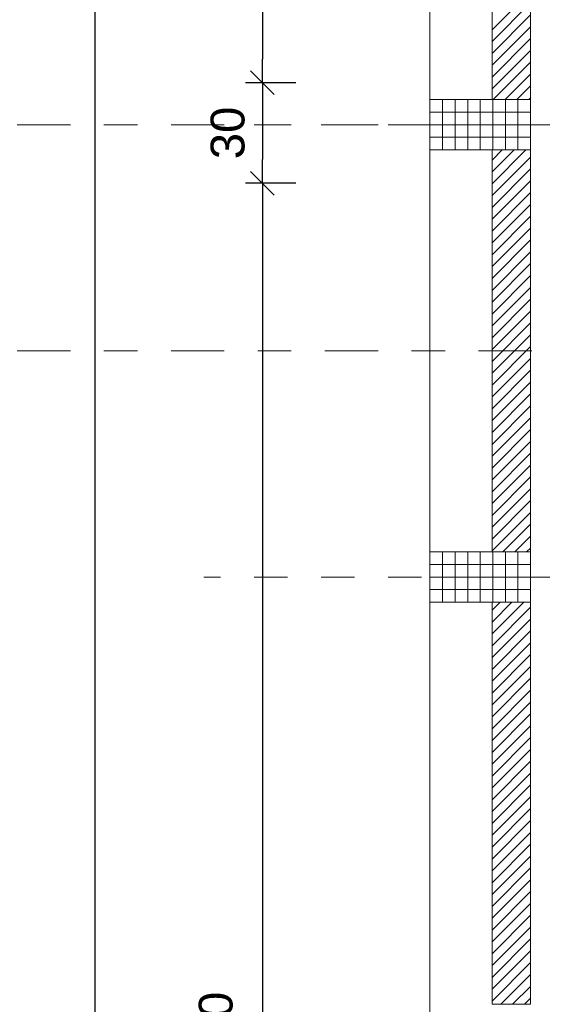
# Model space of a CAD drawing. Header units: metres. Extents: x -45.2 to 14.3, y -31.8 to 10.2.
# Tile 9 of 148: x -41 to -39.5, y -18.8 to -15.9. Entities that reach past the tile are written whole.
import ezdxf

# ---------------------------------------------------------------- set-up
doc = ezdxf.new("R2010")
doc.units = ezdxf.units.M
doc.header["$LTSCALE"] = 0.05
doc.linetypes.add('Achsen 01', pattern=[5.291531, 3.175, -1.058062, 0.352704, -0.705764])
doc.linetypes.add('Raster 01', pattern=[2, 1, -1])
doc.layers.get('0').update_dxf_attribs({"lineweight": 25})
for name, color, linetype, lineweight, true_color in [('014_Fassadenarbeiten-000 Aufsicht Betonfertigteile', 7, 'Continuous', 9, 0xc0c0c0), ('AV1-Achsen', 1, 'Achsen 01', 18, 0xff0000), ('AV1-Raster', 7, 'Raster 01', 9, 0xa6a6a6)]:
    doc.layers.add(name, color=color, linetype=linetype, lineweight=lineweight, true_color=true_color)
for name, color, linetype, lineweight in [('014_Fassadenarbeiten-330 Betonfertigteile vertikal', 7, 'Continuous', 9), ('014_Fassadenarbeiten-330 Filtermauerwerk 11.5cm', 7, 'Continuous', 9), ('AV1-Schnitt Achsen', 7, 'Achsen 01', 18), ('Bemaßung-Bemaßung', 7, 'Continuous', 9)]:
    doc.layers.add(name, color=color, linetype=linetype, lineweight=lineweight)
doc.styles.add('Arial', font='arial.ttf')

msp = doc.modelspace()

# ---------------------------------------------------------------- linework, layer by layer
at = {"color": 0, "linetype": 'ByBlock', "lineweight": -2}
for p, q in [((-40.325, -16.075), (-40.325, -16.0043)), ((-40.325, -16.075), (-40.325, -16.1457)), ((-40.325, -16.375), (-40.325, -16.3043)), ((-40.325, -16.375), (-40.325, -16.4457))]:
    msp.add_line(p, q, dxfattribs=at)
at = {"color": 0, "linetype": 'Continuous', "lineweight": 15}
for p, q in [((-40.3604, -16.0396), (-40.2896, -16.1104)), ((-40.2896, -16.1104), (-40.3604, -16.0396)), ((-40.3604, -16.3396), (-40.2896, -16.4104)), ((-40.2896, -16.4104), (-40.3604, -16.3396))]:
    msp.add_line(p, q, dxfattribs=at)
at = {"layer": '014_Fassadenarbeiten-000 Aufsicht Betonfertigteile'}
msp.add_lwpolyline([(-39.455, 0.305), (-39.455, -21.905), (-39.825, -22.275), (-39.825, 0.675)], close=True, dxfattribs=at)
at = {"layer": '014_Fassadenarbeiten-330 Betonfertigteile vertikal', "color": 8, "linetype": 'Continuous', "lineweight": 9, "true_color": 0x808080}
for p, q in [((-39.7875, -16.125), (-39.7875, -16.275)), ((-39.75, -16.125), (-39.75, -16.275)), ((-39.7125, -16.125), (-39.7125, -16.275)), ((-39.675, -16.125), (-39.675, -16.275)), ((-39.6375, -16.125), (-39.6375, -16.275)), ((-39.6, -16.125), (-39.6, -16.275)), ((-39.5625, -16.125), (-39.5625, -16.275)), ((-39.7875, -17.475), (-39.7875, -17.625)), ((-39.75, -17.475), (-39.75, -17.625)), ((-39.7125, -17.475), (-39.7125, -17.625)), ((-39.675, -17.475), (-39.675, -17.625)), ((-39.6375, -17.475), (-39.6375, -17.625)), ((-39.6, -17.475), (-39.6, -17.625)), ((-39.5625, -17.475), (-39.5625, -17.625))]:
    msp.add_line(p, q, dxfattribs=at)
at = {"layer": '014_Fassadenarbeiten-330 Betonfertigteile vertikal', "color": 8, "linetype": 'Continuous', "lineweight": 13, "true_color": 0x808080}
for p, q in [((-39.825, -16.1625), (-39.525, -16.1625)), ((-39.825, -16.2), (-39.525, -16.2)), ((-39.825, -16.2375), (-39.525, -16.2375)), ((-39.825, -17.5125), (-39.525, -17.5125)), ((-39.825, -17.55), (-39.525, -17.55)), ((-39.825, -17.5875), (-39.525, -17.5875))]:
    msp.add_line(p, q, dxfattribs=at)
at = {"layer": '014_Fassadenarbeiten-330 Betonfertigteile vertikal'}
for points in [[(-39.525, -16.275), (-39.525, -16.125), (-39.825, -16.125), (-39.825, -16.275)], [(-39.525, -17.625), (-39.525, -17.475), (-39.825, -17.475), (-39.825, -17.625)]]:
    msp.add_lwpolyline(points, close=True, dxfattribs=at)
at = {"layer": '014_Fassadenarbeiten-330 Filtermauerwerk 11.5cm', "color": 8, "linetype": 'Continuous', "lineweight": 9, "true_color": 0x808080}
for p, q in [((-39.64, -15.9166), (-39.525, -15.8016)), ((-39.64, -15.9519), (-39.525, -15.8369)), ((-39.64, -15.9873), (-39.525, -15.8723)), ((-39.64, -16.0226), (-39.525, -15.9076)), ((-39.64, -16.058), (-39.525, -15.943)), ((-39.64, -16.0933), (-39.525, -15.9783)), ((-39.6363, -16.125), (-39.525, -16.0137)), ((-39.6009, -16.125), (-39.525, -16.0491)), ((-39.5656, -16.125), (-39.525, -16.0844)), ((-39.5302, -16.125), (-39.525, -16.1198)), ((-39.64, -16.3055), (-39.6095, -16.275)), ((-39.64, -16.3408), (-39.5742, -16.275)), ((-39.64, -16.3762), (-39.5388, -16.275)), ((-39.64, -16.4115), (-39.525, -16.2965)), ((-39.64, -16.4469), (-39.525, -16.3319)), ((-39.64, -16.4823), (-39.525, -16.3673)), ((-39.64, -16.5176), (-39.525, -16.4026)), ((-39.64, -16.553), (-39.525, -16.438)), ((-39.64, -16.5883), (-39.525, -16.4733)), ((-39.64, -16.6237), (-39.525, -16.5087)), ((-39.64, -16.659), (-39.525, -16.544)), ((-39.64, -16.6944), (-39.525, -16.5794)), ((-39.64, -16.7297), (-39.525, -16.6147)), ((-39.64, -16.7651), (-39.525, -16.6501)), ((-39.64, -16.8005), (-39.525, -16.6855)), ((-39.64, -16.8358), (-39.525, -16.7208)), ((-39.64, -16.8712), (-39.525, -16.7562)), ((-39.64, -16.9065), (-39.525, -16.7915)), ((-39.64, -16.9419), (-39.525, -16.8269)), ((-39.64, -16.9772), (-39.525, -16.8622)), ((-39.64, -17.0126), (-39.525, -16.8976)), ((-39.64, -17.0479), (-39.525, -16.9329)), ((-39.64, -17.0833), (-39.525, -16.9683)), ((-39.64, -17.1186), (-39.525, -17.0036)), ((-39.64, -17.154), (-39.525, -17.039)), ((-39.64, -17.1894), (-39.525, -17.0744)), ((-39.64, -17.2247), (-39.525, -17.1097)), ((-39.64, -17.2601), (-39.525, -17.1451)), ((-39.64, -17.2954), (-39.525, -17.1804)), ((-39.64, -17.3308), (-39.525, -17.2158)), ((-39.64, -17.3661), (-39.525, -17.2511)), ((-39.64, -17.4015), (-39.525, -17.2865)), ((-39.64, -17.4368), (-39.525, -17.3218)), ((-39.64, -17.4722), (-39.525, -17.3572)), ((-39.6074, -17.475), (-39.525, -17.3926)), ((-39.5721, -17.475), (-39.525, -17.4279)), ((-39.5367, -17.475), (-39.525, -17.4633)), ((-39.64, -17.649), (-39.616, -17.625)), ((-39.64, -17.6843), (-39.5807, -17.625)), ((-39.64, -17.7197), (-39.5453, -17.625)), ((-39.64, -17.755), (-39.525, -17.64)), ((-39.64, -17.7904), (-39.525, -17.6754)), ((-39.64, -17.8258), (-39.525, -17.7108)), ((-39.64, -17.8611), (-39.525, -17.7461)), ((-39.64, -17.8965), (-39.525, -17.7815)), ((-39.64, -17.9318), (-39.525, -17.8168)), ((-39.64, -17.9672), (-39.525, -17.8522)), ((-39.64, -18.0025), (-39.525, -17.8875)), ((-39.64, -18.0379), (-39.525, -17.9229)), ((-39.64, -18.0732), (-39.525, -17.9582)), ((-39.64, -18.1086), (-39.525, -17.9936)), ((-39.64, -18.144), (-39.525, -18.029)), ((-39.64, -18.1793), (-39.525, -18.0643)), ((-39.64, -18.2147), (-39.525, -18.0997)), ((-39.64, -18.25), (-39.525, -18.135)), ((-39.64, -18.2854), (-39.525, -18.1704)), ((-39.64, -18.3207), (-39.525, -18.2057)), ((-39.64, -18.3561), (-39.525, -18.2411)), ((-39.64, -18.3914), (-39.525, -18.2764)), ((-39.64, -18.4268), (-39.525, -18.3118)), ((-39.64, -18.4622), (-39.525, -18.3472)), ((-39.64, -18.4975), (-39.525, -18.3825)), ((-39.64, -18.5329), (-39.525, -18.4179)), ((-39.64, -18.5682), (-39.525, -18.4532)), ((-39.64, -18.6036), (-39.525, -18.4886)), ((-39.64, -18.6389), (-39.525, -18.5239)), ((-39.64, -18.6743), (-39.525, -18.5593)), ((-39.64, -18.7096), (-39.525, -18.5946)), ((-39.64, -18.745), (-39.525, -18.63)), ((-39.64, -18.7803), (-39.525, -18.6653)), ((-39.64, -18.8157), (-39.525, -18.7007)), ((-39.6139, -18.825), (-39.525, -18.7361)), ((-39.5786, -18.825), (-39.525, -18.7714)), ((-39.5432, -18.825), (-39.525, -18.8068))]:
    msp.add_line(p, q, dxfattribs=at)
at = {"layer": '014_Fassadenarbeiten-330 Filtermauerwerk 11.5cm'}
for points in [[(-39.64, -14.925), (-39.525, -14.925), (-39.525, -16.125), (-39.64, -16.125)], [(-39.64, -16.275), (-39.525, -16.275), (-39.525, -17.475), (-39.64, -17.475)], [(-39.64, -17.625), (-39.525, -17.625), (-39.525, -18.825), (-39.64, -18.825)]]:
    msp.add_lwpolyline(points, close=True, dxfattribs=at)
at = {"layer": 'AV1-Achsen'}
msp.add_line((-43.35, -16.2), (4.2, -16.2), dxfattribs=at)
at = {"layer": 'AV1-Raster'}
for p, q in [((1.35, -16.2), (-40.5, -16.2)), ((1.35, -17.55), (-40.5, -17.55))]:
    msp.add_line(p, q, dxfattribs=at)
at = {"layer": 'AV1-Schnitt Achsen'}
msp.add_line((-43.35, -16.875), (4.2, -16.875), dxfattribs=at)
at = {"layer": 'Bemaßung-Bemaßung', "color": 0, "lineweight": -2}
msp.add_line((-40.825, 0.0543), (-40.825, -21.6543), dxfattribs=at)
at = {"layer": 'Bemaßung-Bemaßung', "color": 0, "linetype": 'Continuous', "lineweight": -2}
for p, q in [((-40.325, -5.5957), (-40.325, -16.0043)), ((-40.225, -16.075), (-40.375, -16.075)), ((-40.225, -16.075), (-40.375, -16.075)), ((-40.325, -16.1457), (-40.325, -16.3043)), ((-40.225, -16.375), (-40.375, -16.375)), ((-40.225, -16.375), (-40.375, -16.375)), ((-40.325, -16.4457), (-40.325, -21.4043))]:
    msp.add_line(p, q, dxfattribs=at)
at = {"layer": 'Defpoints', "color": 0, "lineweight": 0}
for p, q in [((-40.325, -16.075), (-40.325, -16.075)), ((-39.825, -16.125), (-39.825, -16.125)), ((-39.825, -16.125), (-39.825, -16.125)), ((-39.825, -16.275), (-39.825, -16.275)), ((-39.825, -16.275), (-39.825, -16.275)), ((-40.325, -16.375), (-40.325, -16.375)), ((-39.825, -17.475), (-39.825, -17.475)), ((-39.825, -17.475), (-39.825, -17.475)), ((-39.825, -17.625), (-39.825, -17.625)), ((-39.825, -17.625), (-39.825, -17.625)), ((-39.825, -18.825), (-39.825, -18.825)), ((-39.825, -18.825), (-39.825, -18.825))]:
    msp.add_line(p, q, dxfattribs=at)

# ---------------------------------------------------------------- texts
at = {"layer": 'Bemaßung-Bemaßung', "color": 0, "char_height": 0.10087, "attachment_point": 7, "rotation": 90, "style": 'Arial'}
for s, insert in [('30', (-40.377, -16.303)), ('5,10', (-40.3952, -19.0617))]:
    msp.add_mtext(s, dxfattribs=dict(at, insert=insert))

doc.saveas('drawing.dxf')
